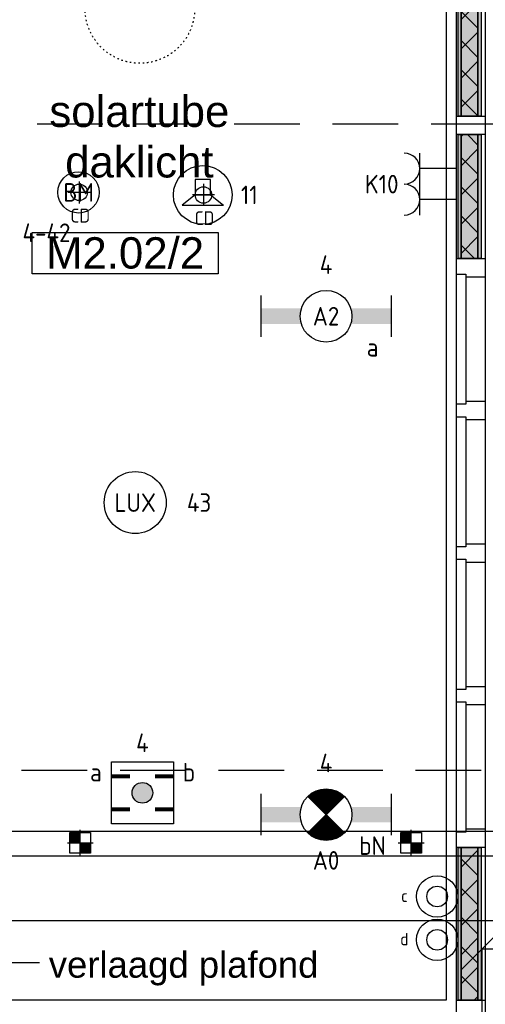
# Model space of a CAD drawing. Header units: millimetres. Extents: x -38032 to 104346, y -31182 to 78566.
# Tile 40 of 213: x 17873 to 20125, y 14644 to 19409. Entities that reach past the tile are written whole.
import ezdxf
from ezdxf.enums import TextEntityAlignment as Align

# ---------------------------------------------------------------- set-up
doc = ezdxf.new("R2010")
doc.units = ezdxf.units.MM
doc.header["$LTSCALE"] = 100
doc.set_wipeout_variables(frame=1)
doc.header["$PDMODE"] = 1
doc.linetypes.add('HIDDEN2', pattern=[4.7625, 3.175, -1.5875])
doc.linetypes.add('STYLE_05', pattern=[0.20828, 0.069425, -0.138855])
for name, color, linetype in [('AB$1A---_ATTRIB035', 8, 'Continuous'), ('AL$1A---_ALGEMEEN', 8, 'Continuous'), ('AL------_MAATV', 200, 'Continuous'), ('AL------_MAATVOERING', 2, 'Continuous'), ('AL------_SPARING', 2, 'Continuous'), ('AM$1A---_ARCERING', 8, 'Continuous'), ('AT$1A---_TEKST100', 8, 'Continuous'), ('BOUWKUNDIG', 8, 'Continuous'), ('EB6421--_ATTRIB', 2, 'Continuous'), ('EB6511--_ATTRIB', 2, 'Continuous'), ('EL6131--_KG', 3, 'Continuous'), ('EL6222--', 3, 'Continuous'), ('EL6311--', 3, 'Continuous'), ('EL6311--_meetgegevens LUX-waarden', 3, 'Continuous'), ('el6311--nv', 7, 'Continuous'), ('EL6421--', 3, 'Continuous'), ('EL6511--', 3, 'Continuous'), ('LICHT_TEXT018', 1, 'Continuous'), ('versterkte strook', 7, 'Continuous'), ('wieland dozen', 3, 'Continuous')]:
    doc.layers.add(name, color=color, linetype=linetype)
doc.styles.add('Arial', font='ARIAL.TTF')
doc.styles.add('BURO-018', font='iso.shx', dxfattribs={"height": 90})
doc.styles.get("Standard").update_dxf_attribs({"font": 'iso.shx'})
doc.dimstyles.new('STABICAD', dxfattribs={"dimscale": 100, "dimtxt": 1.8, "dimasz": 2, "dimexe": 0, "dimexo": 2.5, "dimgap": 1.5, "dimtad": 0, "dimdec": 0, "dimrnd": 10, "dimzin": 0, "dimdsep": 46, "dimtxsty": 'Standard', "dimblk1": 'OBLIQUE', "dimblk2": 'OBLIQUE', "dimsah": 1, "dimcen": -3, "dimadec": 0, "dimazin": 0, "dimtfac": 1, "dimtdec": 0, "dimtofl": 0, "dimtmove": 2, "dimatfit": 3, "dimfxl": 0, "dimtvp": 1.055556, "dimtolj": 1, "dimtzin": 0, "dimarcsym": 0})
pattern_1 = [(135, (0, 0), (70.7107, 70.7107), []), (45, (299.34, -299.34), (70.7107, -70.7107), [])]

# ---------------------------------------------------------------- blocks, each defined once
blk = doc.blocks.new('111410')
at = {"color": 0, "linetype": 'Continuous'}
for radius in [2, 1]:
    blk.add_circle((0, 3), radius, dxfattribs=at)
at = {"color": 0, "linetype": 'Continuous', "style": 'BURO-018'}
for tag, p in [('E_SLET1', (0, 7)), ('E_GROEP', (0, 0)), ('E_GKAST', (0, 0))]:
    blk.add_attdef(tag, text='', height=1.8, dxfattribs=at).set_placement(p, align=Align.MIDDLE)
at = {"color": 0, "linetype": 'Continuous', "style": 'BURO-018', "flags": 1}
for tag in ['E_MATCODE', 'E_SGROEP']:
    blk.add_attdef(tag, text='', height=1.8, dxfattribs=at).set_placement((0, 0), align=Align.MIDDLE)
blk = doc.blocks.new('_Oblique')
at = {"color": 0, "linetype": 'ByBlock', "lineweight": -2}
blk.add_line((-0.5, -0.5), (0.5, 0.5), dxfattribs=at)
blk = doc.blocks.new('*D116')
at = {"layer": 'AL------_MAATVOERING', "color": 0, "lineweight": -2}
for p, q in [((20110, 3692.2), (20110, 14911.6)), ((20110, 14911.6), (20607.6, 14911.6)), ((20607.6, 2963.4), (20607.6, 14911.6))]:
    blk.add_line(p, q, dxfattribs=at)
at = {"layer": 'Defpoints', "color": 0}
for p in [(20607.6, 14911.6), (20110, 3442.2), (20607.6, 2713.4)]:
    blk.add_point(p, dxfattribs=at)
at = {"layer": 'AL------_MAATVOERING', "color": 0, "lineweight": -2, "xscale": 200, "yscale": 200, "zscale": 200, "rotation": 180}
blk.add_blockref('_Oblique', (20110, 14911.6), dxfattribs=at)
at = {"layer": 'AL------_MAATVOERING', "color": 0, "lineweight": -2, "xscale": 200, "yscale": 200, "zscale": 200}
blk.add_blockref('_Oblique', (20607.6, 14911.6), dxfattribs=at)
at = {"layer": 'AL------_MAATVOERING', "color": 0, "insert": (20505.2, 15181), "char_height": 180, "attachment_point": 5}
blk.add_mtext('\\A1;500', dxfattribs=at)
blk = doc.blocks.new('*D149')
at = {"layer": 'AL------_MAATVOERING', "color": 0, "lineweight": -2}
for p, q in [((16857.6, 17148.4), (16857.6, 24385.4)), ((20390, 24385.4), (16857.6, 24385.4)), ((20390, 17148.4), (20390, 24385.4))]:
    blk.add_line(p, q, dxfattribs=at)
at = {"layer": 'Defpoints', "color": 0}
for p in [(16857.6, 24385.4), (16857.6, 16898.4), (20390, 16898.4)]:
    blk.add_point(p, dxfattribs=at)
at = {"layer": 'AL------_MAATVOERING', "color": 0, "lineweight": -2, "xscale": 200, "yscale": 200, "zscale": 200, "rotation": 180}
blk.add_blockref('_Oblique', (16857.6, 24385.4), dxfattribs=at)
at = {"layer": 'AL------_MAATVOERING', "color": 0, "lineweight": -2, "xscale": 200, "yscale": 200, "zscale": 200}
blk.add_blockref('_Oblique', (20390, 24385.4), dxfattribs=at)
at = {"layer": 'AL------_MAATVOERING', "color": 0, "insert": (18623.8, 24575.4), "char_height": 180, "attachment_point": 5}
blk.add_mtext('\\A1;3530', dxfattribs=at)
blk = doc.blocks.new('E00123')
at = {"color": 0, "linetype": 'Continuous'}
blk.add_circle((0, 0), 2, dxfattribs=at)
at = {"color": 0, "linetype": 'Continuous', "style": 'BURO-018'}
for tag, p in [('E_TEXT1', (0, 4.5)), ('E_TEXT2', (0, 0))]:
    blk.add_attdef(tag, text='', height=1.8, dxfattribs=at).set_placement(p, align=Align.MIDDLE)
at = {"color": 0, "linetype": 'Continuous', "style": 'BURO-018', "flags": 1}
blk.add_attdef('E_MATCODE', (0, 0), '', height=1.8, dxfattribs=at)
blk = doc.blocks.new('E00126')
at = {"color": 0, "linetype": 'Continuous'}
for p, q in [((-3, 4.5), (3, 4.5)), ((-1.5, 1), (-1.5, 4.5)), ((1.5, 1), (1.5, 4.5))]:
    blk.add_line(p, q, dxfattribs=at)
for centre in [(-1.5, 6), (1.5, 6)]:
    blk.add_arc(centre, 1.5, 180, 0, dxfattribs=at)
at = {"color": 0, "linetype": 'Continuous', "style": 'BURO-018'}
for tag, p in [('E_GKAST', (0, 11.5)), ('E_GROEP', (0, 8.5)), ('E_SGROEP', (4.5, 8.5))]:
    blk.add_attdef(tag, text='', height=1.8, dxfattribs=at).set_placement(p, align=Align.MIDDLE)
at = {"color": 0, "linetype": 'Continuous', "style": 'BURO-018', "flags": 1}
for tag, p in [('E_VERMCODE', (13, 8.5)), ('E_MATCODE', (0, 0))]:
    blk.add_attdef(tag, text='', height=1.8, dxfattribs=at).set_placement(p, align=Align.MIDDLE)
blk = doc.blocks.new('E00497')
at = {"color": 0}
for p, q in [((0, 0.75), (1, 2)), ((1, -2), (1, 2)), ((0, 0.75), (-1.5, 0.75)), ((0, -0.75), (0, 0.75)), ((-1.5, -0.75), (0, -0.75)), ((0, -0.75), (1, -2))]:
    blk.add_line(p, q, dxfattribs=at)
blk.add_line((-1.5, 0.75), (-1.5, -0.75))
blk.add_circle((0, 0), 2.841, dxfattribs=at)
at = {"color": 0, "linetype": 'Continuous', "style": 'BURO-018'}
blk.add_attdef('E_TEXT1', text='', height=1.8, dxfattribs=at).set_placement((0, 4.5), align=Align.MIDDLE)
at = {"color": 0, "linetype": 'Continuous', "style": 'BURO-018', "flags": 1}
blk.add_attdef('E_MATCODE', text='', height=1.8, dxfattribs=at).set_placement((0, 0), align=Align.MIDDLE)
blk = doc.blocks.new('1115B6630')
at = {"color": 0}
for p, q in [((-6.3, 2), (-6.3, -2)), ((6.3, 2), (6.3, -2))]:
    blk.add_line(p, q, dxfattribs=at)
at = {"color": 0, "linetype": 'Continuous'}
blk.add_circle((0, 0), 2.5, dxfattribs=at)
at = {"color": 0}
for points in [[(-2.5, 0.75), (-6.3, 0.75), (-2.5, -0.75), (-6.3, -0.75)], [(2.5, 0.75), (6.3, 0.75), (2.5, -0.75), (6.3, -0.75)]]:
    blk.add_solid(points, dxfattribs=at)
at = {"color": 0, "linetype": 'Continuous', "style": 'BURO-018'}
for tag, p in [('E_GKAST', (0, 8)), ('E_GROEP', (0, 5)), ('E_SGROEP', (4.5, 5)), ('E_ARMCODE', (0, 0)), ('E_SLET', (4.5, -3))]:
    blk.add_attdef(tag, text='', height=1.8, dxfattribs=at).set_placement(p, align=Align.MIDDLE)
blk = doc.blocks.new('E00018')
at = {"color": 0, "linetype": 'Continuous'}
for p, q in [((-1.768, -1.768), (1.768, 1.768)), ((1.768, -1.768), (-1.768, 1.768))]:
    blk.add_line(p, q, dxfattribs=at)
at = {"color": 0, "linetype": 'Continuous', "const_width": 2.5}
for points in [[(-0.884, 0.884, -0.198912), (0, 1.25, -0.198912), (0.884, 0.884, -1)], [(-0.884, -0.884, 0.198912), (0, -1.25, 0.198912), (0.884, -0.884, 1)]]:
    blk.add_lwpolyline(points, format="xyb", dxfattribs=at)
blk = doc.blocks.new('1115B6630-NO1')
at = {"color": 0}
for p, q in [((-6.3, 2), (-6.3, -2)), ((6.3, 2), (6.3, -2))]:
    blk.add_line(p, q, dxfattribs=at)
at = {"color": 0, "linetype": 'Continuous'}
blk.add_circle((0, 0), 2.5, dxfattribs=at)
at = {"color": 0}
for points in [[(-2.5, 0.75), (-6.3, 0.75), (-2.5, -0.75), (-6.3, -0.75)], [(2.5, 0.75), (6.3, 0.75), (2.5, -0.75), (6.3, -0.75)]]:
    blk.add_solid(points, dxfattribs=at)
at = {"color": 0, "zscale": 50}
blk.add_blockref('E00018', (0, 0), dxfattribs=at)
at = {"color": 0, "linetype": 'Continuous', "style": 'BURO-018'}
for tag, p in [('E_GKAST', (0, 8)), ('E_GROEP', (0, 5)), ('E_SGROEP', (4.5, 5)), ('E_ARMCODE', (0, 0)), ('E_SLET', (4.5, -3))]:
    blk.add_attdef(tag, text='', height=1.8, dxfattribs=at).set_placement(p, align=Align.MIDDLE)
blk = doc.blocks.new('E-GK-GTC-783C')
at = {"color": 0, "linetype": 'Continuous'}
for p, q in [((-0.5, 60), (0.5, 60)), ((-0.5, -60), (0.5, -60))]:
    blk.add_line(p, q, dxfattribs=at)
blk = doc.blocks.new('Centraaldoos')
at = {"color": 1, "linetype": 'Continuous'}
for p, q in [((0, -2), (0, 2)), ((-2, 0), (2, 0))]:
    blk.add_line(p, q, dxfattribs=at)
at = {"color": 0, "linetype": 'Continuous'}
blk.add_circle((0, 0), 1.5, dxfattribs=at)
at = {"color": 0, "linetype": 'Continuous', "style": 'BURO-018'}
blk.add_attdef('AL_POSNR', text='', height=1.8, dxfattribs=at).set_placement((0, 3), align=Align.CENTER)
at = {"color": 0, "linetype": 'Continuous', "style": 'BURO-018', "flags": 1}
blk.add_attdef('AL_OMS', (0, 0), '', height=1.8, dxfattribs=at)
at = {"layer": 'AL------_MAATV', "style": 'BURO-018'}
blk.add_text('CD', height=2.531, rotation=180, dxfattribs=at).set_placement((1.61, 5.48))
blk = doc.blocks.new('Sparing 100x100')
at = {"color": 0, "linetype": 'Continuous'}
for p, q in [((-2, 2), (2, 2)), ((-2, -2), (-2, 2)), ((2, 2), (2, -2)), ((2, -2), (-2, -2))]:
    blk.add_line(p, q, dxfattribs=at)
at = {"color": 1, "linetype": 'Continuous'}
for p, q in [((0, -2.5), (0, 2.5)), ((-2.5, 0), (2.5, 0))]:
    blk.add_line(p, q, dxfattribs=at)
at = {"color": 0, "linetype": 'Continuous'}
for points in [[(-2, 2), (0, 2), (-2, 0), (0, 0)], [(0, 0), (2, 0), (0, -2), (2, -2)]]:
    blk.add_solid(points, dxfattribs=at)
at = {"color": 0, "linetype": 'Continuous', "style": 'BURO-018'}
blk.add_attdef('AL_POSNR', text='', height=1.8, dxfattribs=at).set_placement((0, 3), align=Align.CENTER)
at = {"color": 0, "linetype": 'Continuous', "style": 'BURO-018', "flags": 1}
blk.add_attdef('AL_OMS', (0, 0), '', height=1.8, dxfattribs=at)
blk = doc.blocks.new('E00404')
blk.add_hatch(color=0).paths.add_polyline_path([(-1, 0, 1), (1, 0, 1)])
at = {"color": 0}
for p, q in [((-3, -3), (-3, 3)), ((-3, 3), (3, 3)), ((3, 3), (3, -3)), ((3, -3), (-3, -3))]:
    blk.add_line(p, q, dxfattribs=at)
at = {"color": 0, "const_width": 0.4}
for points in [[(-3, 1.6), (-1.2, 1.6)], [(1.2, 1.6), (3, 1.6)], [(-3, -1.6), (-1.2, -1.6)], [(1.2, -1.6), (3, -1.6)]]:
    blk.add_lwpolyline(points, dxfattribs=at)
at = {"color": 0}
blk.add_circle((0, 0), 1, dxfattribs=at)
at = {"color": 0, "linetype": 'Continuous', "style": 'BURO-018'}
for tag, p in [('E_GKAST', (0, 8)), ('E_GROEP', (0, 5)), ('E_SGROEP', (4.5, 5)), ('E_SLET1', (-4.5, 2)), ('E_SLET2', (4.5, 2))]:
    blk.add_attdef(tag, text='', height=1.8, dxfattribs=at).set_placement(p, align=Align.MIDDLE)
at = {"color": 0, "linetype": 'Continuous', "style": 'BURO-018', "flags": 1}
blk.add_attdef('E_MATCODE', text='', height=1.8, dxfattribs=at).set_placement((0, 0), align=Align.MIDDLE)
blk = doc.blocks.new('solatube 530 gestip.')
at = {"layer": 'AL$1A---_ALGEMEEN', "color": 0, "linetype": 'STYLE_05'}
blk.add_circle((0, 0), 265, dxfattribs=at)
blk = doc.blocks.new('Group-63')
at = {"layer": 'AT$1A---_TEKST100', "insert": (-37909.7, -9532.8), "char_height": 151.525, "attachment_point": 2, "line_spacing_factor": 0.967741, "style": 'Arial'}
blk.add_mtext('{\\C256;\\lsolartube\\Pdaklicht}', dxfattribs=at)
blk = doc.blocks.new('Group-64')
at = {"layer": 'AL$1A---_ALGEMEEN', "color": 0}
for name, p in [('Group-63', (0, 0)), ('solatube 530 gestip.', (-37907.25, -9111))]:
    blk.add_blockref(name, p, dxfattribs=at)
blk = doc.blocks.new('ruimtenummer')
at = {"layer": 'AL$1A---_ALGEMEEN', "color": 0, "flags": 1}
for tag, p in [('peil', (-450, -397.1)), ('onderdeel', (-450, -669.8))]:
    blk.add_attdef(tag, p, '', height=151.5, dxfattribs=at)
at = {"color": 0}
blk.add_wipeout([(-450, 100), (450, 100), (450, -100), (-450, -100)], dxfattribs=at).dxf.layer = 'AL$1A---_ALGEMEEN'
at = {"layer": 'AL$1A---_ALGEMEEN', "color": 0}
blk.add_lwpolyline([(-450, 100), (450, 100), (450, -100), (-450, -100)], close=True, dxfattribs=at)
at = {"layer": 'AL$1A---_ALGEMEEN', "color": 0, "style": 'Arial'}
blk.add_attdef('ruimtenummer', text='', height=151.5, dxfattribs=at).set_placement((0, 78), align=Align.TOP_CENTER)
blk = doc.blocks.new('txt 1_100 verlaagd plafond')
at = {"layer": 'AL$1A---_ALGEMEEN', "color": 0}
for p, q in [((-1830, 0), (-1830, 182.6)), ((-1830, 182.6), (-1680, 182.6))]:
    blk.add_line(p, q, dxfattribs=at)
blk.add_solid([(-1830, 0), (-1836.7, 25), (-1823.3, 25)], dxfattribs=at)
at = {"layer": 'AT$1A---_TEKST100', "insert": (-983.5, 235.8), "char_height": 126.27, "attachment_point": 2, "line_spacing_factor": 0.967741, "style": 'Arial'}
blk.add_mtext('{\\C256;\\lverlaagd plafond}', dxfattribs=at)
blk = doc.blocks.new('Group-65')
at = {"layer": 'AM$1A---_ARCERING', "linetype": 'Continuous', "lineweight": 0}
for points in [[(8, 878.5), (23, 878.5), (23, 140), (8, 140)], [(23, 878.5), (104, 878.5), (104, 140), (23, 140)], [(104, 878.5), (119, 878.5), (119, 140), (104, 140)]]:
    blk.add_hatch(color=256, dxfattribs=at).paths.add_polyline_path(points)
at = {"layer": 'AM$1A---_ARCERING', "linetype": 'Continuous', "lineweight": 5}
h = blk.add_hatch(dxfattribs=at)
h.set_pattern_fill('ISOLATIE', color=256, style=0, pattern_type=2)
h.set_pattern_definition(pattern_1)
h.paths.add_polyline_path([(23, 878.5), (104, 878.5), (104, 140), (23, 140)])
at = {"layer": 'AL$1A---_ALGEMEEN', "color": 0}
for points in [[(8, 878.5), (23, 878.5), (23, 140), (8, 140)], [(23, 878.5), (104, 878.5), (104, 140), (23, 140)], [(104, 878.5), (119, 878.5), (119, 140), (104, 140)]]:
    blk.add_lwpolyline(points, close=True, dxfattribs=at)
blk = doc.blocks.new('Group-66')
at = {"layer": 'AM$1A---_ARCERING', "linetype": 'Continuous', "lineweight": 0}
for points in [[(8, 4328.5), (23, 4328.5), (23, 3728.5), (8, 3728.5)], [(23, 4328.5), (104, 4328.5), (104, 3728.5), (23, 3728.5)], [(104, 4328.5), (119, 4328.5), (119, 3728.5), (104, 3728.5)]]:
    blk.add_hatch(color=256, dxfattribs=at).paths.add_polyline_path(points)
at = {"layer": 'AM$1A---_ARCERING', "linetype": 'Continuous', "lineweight": 5}
h = blk.add_hatch(dxfattribs=at)
h.set_pattern_fill('ISOLATIE', color=256, style=0, pattern_type=2)
h.set_pattern_definition(pattern_1)
h.paths.add_polyline_path([(23, 4328.5), (104, 4328.5), (104, 3728.5), (23, 3728.5)])
at = {"layer": 'AL$1A---_ALGEMEEN', "color": 0}
for points in [[(8, 4328.5), (23, 4328.5), (23, 3728.5), (8, 3728.5)], [(23, 4328.5), (104, 4328.5), (104, 3728.5), (23, 3728.5)], [(104, 4328.5), (119, 4328.5), (119, 3728.5), (104, 3728.5)]]:
    blk.add_lwpolyline(points, close=True, dxfattribs=at)
blk = doc.blocks.new('Group-67')
at = {"layer": 'AM$1A---_ARCERING', "linetype": 'Continuous', "lineweight": 0}
for points in [[(8, 5018.5), (23, 5018.5), (23, 4418.5), (8, 4418.5)], [(23, 5018.5), (104, 5018.5), (104, 4418.5), (23, 4418.5)], [(104, 5018.5), (119, 5018.5), (119, 4418.5), (104, 4418.5)]]:
    blk.add_hatch(color=256, dxfattribs=at).paths.add_polyline_path(points)
at = {"layer": 'AM$1A---_ARCERING', "linetype": 'Continuous', "lineweight": 5}
h = blk.add_hatch(dxfattribs=at)
h.set_pattern_fill('ISOLATIE', color=256, style=0, pattern_type=2)
h.set_pattern_definition(pattern_1)
h.paths.add_polyline_path([(23, 5018.5), (104, 5018.5), (104, 4418.5), (23, 4418.5)])
at = {"layer": 'AL$1A---_ALGEMEEN', "color": 0}
for points in [[(8, 5018.5), (23, 5018.5), (23, 4418.5), (8, 4418.5)], [(23, 5018.5), (104, 5018.5), (104, 4418.5), (23, 4418.5)], [(104, 5018.5), (119, 5018.5), (119, 4418.5), (104, 4418.5)]]:
    blk.add_lwpolyline(points, close=True, dxfattribs=at)
blk = doc.blocks.new('32x_hout-mk 822-p')
at = {"layer": 'AL$1A---_ALGEMEEN', "color": 0}
blk.add_lwpolyline([(0, 8691), (139, 8691), (139, 50), (0, 50)], close=True, dxfattribs=at)
for name in ['Group-67', 'Group-66', 'Group-65']:
    blk.add_blockref(name, (0, 0), dxfattribs=at)
at = {"color": 0}
for points in [[(0, 4418.5), (139, 4418.5), (139, 4328.5), (0, 4328.5)], [(0, 3728.5), (139, 3728.5), (139, 3638.5), (0, 3638.5)], [(0, 3038.5), (139, 3038.5), (139, 2948.5), (0, 2948.5)], [(0, 2348.5), (139, 2348.5), (139, 2258.5), (0, 2258.5)], [(0, 1658.5), (139, 1658.5), (139, 1568.5), (0, 1568.5)], [(0, 968.5), (139, 968.5), (139, 878.5), (0, 878.5)], [(0, 140), (139, 140), (139, 50), (0, 50)]]:
    blk.add_wipeout(points, dxfattribs=at).dxf.layer = 'AL$1A---_ALGEMEEN'
at = {"layer": 'AL$1A---_ALGEMEEN', "color": 0}
for points in [[(0, 4418.5), (139, 4418.5), (139, 4328.5), (0, 4328.5)], [(0, 3728.5), (139, 3728.5), (139, 3638.5), (0, 3638.5)], [(0, 3038.5), (139, 3038.5), (139, 2948.5), (0, 2948.5)], [(0, 2348.5), (139, 2348.5), (139, 2258.5), (0, 2258.5)], [(0, 1658.5), (139, 1658.5), (139, 1568.5), (0, 1568.5)], [(0, 968.5), (139, 968.5), (139, 878.5), (0, 878.5)], [(0, 140), (139, 140), (139, 50), (0, 50)]]:
    blk.add_lwpolyline(points, close=True, dxfattribs=at)
at = {"color": 0}
for points in [[(0, 3653.5), (45, 3653.5), (45, 3023.5), (0, 3023.5)], [(0, 2963.5), (45, 2963.5), (45, 2333.5), (0, 2333.5)], [(0, 2273.5), (45, 2273.5), (45, 1643.5), (0, 1643.5)], [(0, 1583.5), (45, 1583.5), (45, 953.5), (0, 953.5)]]:
    blk.add_wipeout(points, dxfattribs=at).dxf.layer = 'AL$1A---_ALGEMEEN'
at = {"layer": 'AL$1A---_ALGEMEEN', "color": 0}
for points in [[(0, 3653.5), (45, 3653.5), (45, 3023.5), (0, 3023.5)], [(0, 2963.5), (45, 2963.5), (45, 2333.5), (0, 2333.5)], [(0, 2273.5), (45, 2273.5), (45, 1643.5), (0, 1643.5)], [(0, 1583.5), (45, 1583.5), (45, 953.5), (0, 953.5)]]:
    blk.add_lwpolyline(points, close=True, dxfattribs=at)
blk = doc.blocks.new('200254 W 212 3 04-12-2007')
at = {"layer": 'AL$1A---_ALGEMEEN'}
for name, p in [('Group-64', (20163, 3587.4)), ('txt 1_100 verlaagd plafond', (-16549, -10323.6))]:
    blk.add_blockref(name, p, dxfattribs=at)
blk.add_blockref('32x_hout-mk 822-p', (-16213, -10462.6), dxfattribs=at)
ref = blk.add_blockref('ruimtenummer', (-17815.9, -6707.6), dxfattribs=dict(at, rotation=180))
ref.add_attrib('ruimtenummer', 'M2.02/2', dxfattribs={"layer": 'AB$1A---_ATTRIB035', "height": 151.52, "style": 'Arial'}).set_placement((-17815.9, -6630.7), align=Align.TOP_CENTER)
blk.add_lwpolyline([(-19394, -2523.6), (-16263, -2523.6), (-16263, -10323.6), (-19394, -10323.6)], close=True, dxfattribs=at)
blk = doc.blocks.new('080101-lux')
at = {"color": 0, "linetype": 'Continuous'}
blk.add_circle((0, 0), 3, dxfattribs=at)
at = {"color": 0, "linetype": 'Continuous', "style": 'BURO-018'}
blk.add_attdef('E_TEXT', text='', height=1.8, dxfattribs=at).set_placement((0, 0), align=Align.MIDDLE)
at = {"color": 0, "linetype": 'Continuous', "style": 'BURO-018', "flags": 1}
for tag, p in [('E_ID', (0, 0)), ('E_NUMMER', (0, -5))]:
    blk.add_attdef(tag, p, '', height=1.8, dxfattribs=at)
at = {"color": 0, "linetype": 'Continuous', "style": 'BURO-018'}
blk.add_attdef('E_KODE', text='', height=1.8, dxfattribs=at).set_placement((5, 0), align=Align.MIDDLE_LEFT)

msp = doc.modelspace()

# ---------------------------------------------------------------- block references
at = {"layer": 'BOUWKUNDIG'}
msp.add_blockref('200254 W 212 3 04-12-2007', (36198, 24986.5), dxfattribs=at)

# ---------------------------------------------------------------- next in the draw order: linework, layer by layer
at = {"layer": 'LICHT_TEXT018', "linetype": 'HIDDEN2'}
msp.add_lwpolyline([(16929.4, 15776.6), (20179.4, 15776.6), (20179.4, 18902.7), (16929.4, 18902.7)], close=True, dxfattribs=at)
at = {"layer": 'versterkte strook'}
msp.add_line((-4775.7, 15050), (104346.1, 15050), dxfattribs=at)

# ---------------------------------------------------------------- next in the draw order: block references
at = {"layer": 'AL------_SPARING', "xscale": 26.66666666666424, "yscale": 26.66666666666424, "zscale": 26.66666666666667, "rotation": 180}
for p in [(18160.5, 18573.1), (18761.3, 18560.5)]:
    msp.add_blockref('Centraaldoos', p, dxfattribs=at)
at = {"layer": 'AL------_SPARING', "xscale": 25, "yscale": 25, "zscale": 25}
for p in [(18165.6, 15425.8), (19765.6, 15425.8)]:
    msp.add_blockref('Sparing 100x100', p, dxfattribs=at)
at = {"layer": 'EL6131--_KG', "xscale": 4982.154895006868}
msp.add_blockref('E-GK-GTC-783C', (19381.8, 15422.2), dxfattribs=at)
at = {"layer": 'EL6222--'}
ref = msp.add_blockref('E00126', (20032.6, 18613), dxfattribs=dict(at, xscale=50, yscale=50, zscale=50, rotation=90))
ref.add_attrib('E_GROEP', 'K10', dxfattribs={"layer": '0', "color": 1, "linetype": 'Continuous', "height": 90, "style": 'BURO-018'}).set_placement((19623.5, 18613), align=Align.MIDDLE)
at = {"layer": 'EL6311--'}
ref = msp.add_blockref('1115B6630', (19354.4, 17973.6), dxfattribs=dict(at, xscale=50, yscale=50, zscale=50))
ref.add_attrib('E_ARMCODE', 'A2', dxfattribs={"layer": '0', "color": 1, "linetype": 'Continuous', "height": 90, "style": 'BURO-018'}).set_placement((19354.4, 17973.6), align=Align.MIDDLE)
ref.add_attrib('E_SLET', 'a', dxfattribs={"layer": '0', "color": 1, "linetype": 'Continuous', "height": 90, "style": 'BURO-018'}).set_placement((19579.4, 17823.6), align=Align.MIDDLE)
ref.add_attrib('E_GROEP', '4', dxfattribs={"layer": '0', "color": 1, "linetype": 'Continuous', "height": 90, "style": 'BURO-018'}).set_placement((19354.4, 18223.6), align=Align.MIDDLE)
ref = msp.add_blockref('111410', (19891.6, 15015.4), dxfattribs=dict(at, xscale=50, yscale=50, zscale=50))
ref.add_attrib('E_SLET1', 'c', dxfattribs={"layer": '0', "color": 1, "linetype": 'Continuous', "height": 60, "style": 'BURO-018'}).set_placement((19733.2, 15168.7), align=Align.MIDDLE)
ref = msp.add_blockref('111410', (19891.6, 14805.7), dxfattribs=dict(at, xscale=50, yscale=50, zscale=50))
ref.add_attrib('E_SLET1', 'd', dxfattribs={"layer": '0', "color": 1, "linetype": 'Continuous', "height": 60, "style": 'BURO-018'}).set_placement((19733.2, 14959.1), align=Align.MIDDLE)
at = {"layer": 'EL6311--_meetgegevens LUX-waarden'}
ref = msp.add_blockref('080101-lux', (18431.4, 17071.7), dxfattribs=dict(at, xscale=50, yscale=50, zscale=50))
ref.add_attrib('E_TEXT', 'LUX', dxfattribs={"layer": '0', "color": 1, "linetype": 'Continuous', "height": 90, "style": 'BURO-018'}).set_placement((18431.4, 17071.7), align=Align.MIDDLE)
ref.add_attrib('E_KODE', '43', dxfattribs={"layer": '0', "color": 1, "linetype": 'Continuous', "height": 90, "style": 'BURO-018'}).set_placement((18681.4, 17071.7), align=Align.MIDDLE_LEFT)
at = {"layer": 'el6311--nv'}
ref = msp.add_blockref('1115B6630-NO1', (19354.4, 15561.5), dxfattribs=dict(at, xscale=50, yscale=50, zscale=50))
ref.add_attrib('E_ARMCODE', 'A0', dxfattribs={"layer": '0', "color": 1, "linetype": 'Continuous', "height": 90, "style": 'BURO-018'}).set_placement((19354.4, 15340), align=Align.MIDDLE)
ref.add_attrib('E_SLET', 'bN', dxfattribs={"layer": '0', "color": 1, "linetype": 'Continuous', "height": 90, "style": 'BURO-018'}).set_placement((19579.4, 15411.5), align=Align.MIDDLE)
ref.add_attrib('E_GROEP', '4', dxfattribs={"layer": '0', "color": 1, "linetype": 'Continuous', "height": 90, "style": 'BURO-018'}).set_placement((19354.4, 15811.5), align=Align.MIDDLE)
at = {"layer": 'EL6421--'}
ref = msp.add_blockref('E00497', (18758, 18560.5), dxfattribs=dict(at, xscale=50, yscale=50, zscale=50, rotation=270))
ref.add_attrib('E_TEXT1', '11', dxfattribs={"layer": 'EB6421--_ATTRIB', "color": 1, "linetype": 'Continuous', "height": 90, "style": 'BURO-018'}).set_placement((18983, 18560.5), align=Align.MIDDLE)
at = {"layer": 'EL6511--'}
ref = msp.add_blockref('E00123', (18157.2, 18573.1), dxfattribs=dict(at, xscale=50, yscale=50, zscale=50))
ref.add_attrib('E_TEXT2', 'BM', dxfattribs={"layer": 'EB6511--_ATTRIB', "color": 1, "linetype": 'Continuous', "height": 90, "style": 'BURO-018'}).set_placement((18157.2, 18573.1), align=Align.MIDDLE)
ref.add_attrib('E_TEXT1', '4-42', dxfattribs={"layer": 'EB6511--_ATTRIB', "color": 1, "linetype": 'Continuous', "height": 90, "style": 'BURO-018'}).set_placement((18002.2, 18377.8), align=Align.MIDDLE)
at = {"layer": 'wieland dozen'}
ref = msp.add_blockref('E00404', (18466.2, 15667), dxfattribs=dict(at, xscale=50, yscale=50, zscale=50))
ref.add_attrib('E_GROEP', '4', dxfattribs={"layer": '0', "color": 1, "linetype": 'Continuous', "height": 90, "style": 'BURO-018'}).set_placement((18466.2, 15909.4), align=Align.MIDDLE)
ref.add_attrib('E_SLET2', 'b', dxfattribs={"layer": '0', "color": 1, "linetype": 'Continuous', "height": 90, "style": 'BURO-018'}).set_placement((18691.2, 15767), align=Align.MIDDLE)
ref.add_attrib('E_SLET1', 'a', dxfattribs={"layer": '0', "color": 1, "linetype": 'Continuous', "height": 90, "style": 'BURO-018'}).set_placement((18241.2, 15767), align=Align.MIDDLE)

# ---------------------------------------------------------------- next in the draw order: dimensions: what is measured, and where the dimension line sits
at = {"layer": 'AL------_MAATVOERING'}
dim = msp.add_linear_dim(base=(16857.6, 24385.4), p1=(20390, 16898.4), p2=(16857.6, 16898.4), dimstyle='STABICAD', dxfattribs=at)
dim.commit()
dim.dimension.update_dxf_attribs({"geometry": '*D149', "text_midpoint": (18623.8, 24575.4)})
dim = msp.add_linear_dim(base=(20607.6, 14911.6), p1=(20110, 3442.2), p2=(20607.6, 2713.4), dimstyle='STABICAD', dxfattribs=at)
dim.commit()
dim.dimension.update_dxf_attribs({"geometry": '*D116', "text_midpoint": (20505.2, 15181), "dimtype": 160})

doc.saveas('drawing.dxf')
